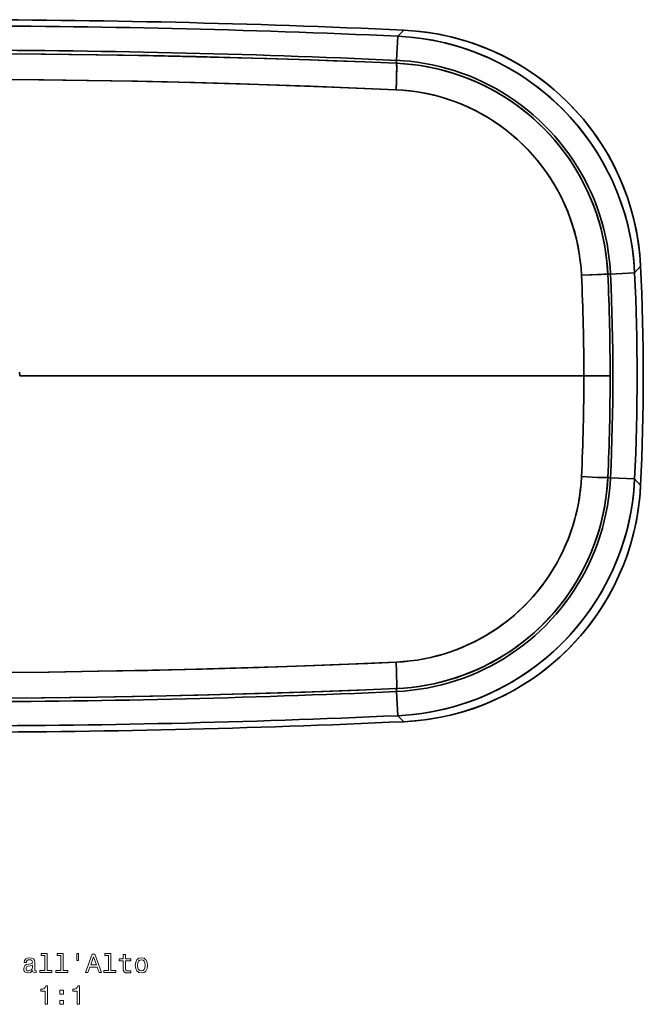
# Model space of a CAD drawing. Extents: x 216 to 1837, y 79 to 1299.
# Tile 2 of 4: x 634 to 973, y 79 to 614. Entities that reach past the tile are written whole.
import ezdxf

# ---------------------------------------------------------------- set-up
doc = ezdxf.new("R2010")
doc.units = 0

msp = doc.modelspace()

# ---------------------------------------------------------------- linework, layer by layer
at = {"color": 7, "lineweight": 35, "ltscale": 0.328153}
for p, q in [((838.91, 591.96), (839.5, 605.07)), ((839.5, 605.07), (838.91, 591.96)), ((968.2, 364.72), (955.09, 365.33)), ((955.09, 365.33), (968.2, 364.72))]:
    msp.add_line(p, q, dxfattribs=at)
at = {"color": 7, "lineweight": 35, "ltscale": 0.116445}
for p, q in [((839.5, 605.07), (842.83, 608.33)), ((839.5, 605.07), (842.83, 608.33)), ((842.83, 232.91), (839.5, 236.17)), ((842.83, 232.91), (839.5, 236.17))]:
    msp.add_line(p, q, dxfattribs=at)
at = {"color": 7, "lineweight": 35, "ltscale": 0.040149}
for p, q in [((838.83, 590.35), (838.91, 591.96)), ((838.91, 591.96), (838.83, 590.35)), ((838.91, 249.28), (838.83, 250.89)), ((838.83, 250.89), (838.91, 249.28))]:
    msp.add_line(p, q, dxfattribs=at)
at = {"color": 7, "lineweight": 35, "ltscale": 0.036917}
for p, q in [((955.09, 475.91), (953.61, 475.84)), ((953.61, 475.84), (955.09, 475.91)), ((953.61, 365.4), (955.09, 365.33)), ((955.09, 365.33), (953.61, 365.4))]:
    msp.add_line(p, q, dxfattribs=at)
at = {"color": 7, "lineweight": 35, "ltscale": 0.328152}
for p, q in [((968.2, 476.52), (955.09, 475.91)), ((955.09, 475.91), (968.2, 476.52))]:
    msp.add_line(p, q, dxfattribs=at)
at = {"color": 7, "lineweight": 35, "ltscale": 0.121874}
for p, q in [((971.43, 480.17), (968.2, 476.52)), ((971.43, 480.17), (968.2, 476.52)), ((968.2, 364.72), (971.43, 361.07)), ((968.2, 364.72), (971.43, 361.07))]:
    msp.add_line(p, q, dxfattribs=at)
at = {"color": 7, "lineweight": 35}
msp.add_line((940.58, 420.62), (634.14, 420.62), dxfattribs=at)
msp.add_line((940.58, 420.62), (634.14, 420.62), dxfattribs=at)
at = {"color": 7, "lineweight": 35, "ltscale": 0.35737}
msp.add_line((954.88, 420.62), (940.58, 420.62), dxfattribs=at)
msp.add_line((954.88, 420.62), (940.58, 420.62), dxfattribs=at)
at = {"color": 7, "lineweight": 35, "ltscale": 0.328154}
for p, q in [((838.91, 249.28), (839.5, 236.17)), ((839.5, 236.17), (838.91, 249.28))]:
    msp.add_line(p, q, dxfattribs=at)
at = {"color": 7, "lineweight": 35}
for points in [[(839.5, 605.07), (843.83, 604.8), (848.15, 604.4), (852.45, 603.86), (856.74, 603.17), (861, 602.36), (865.23, 601.4), (869.43, 600.31), (873.59, 599.09), (877.71, 597.73), (881.78, 596.24), (885.8, 594.62), (889.77, 592.87), (893.68, 591), (897.53, 589), (901.31, 586.88), (905.02, 584.64), (908.66, 582.28), (912.22, 579.8), (915.7, 577.21), (919.09, 574.51), (922.4, 571.71), (925.61, 568.79), (928.73, 565.78), (931.75, 562.67), (934.67, 559.46), (937.48, 556.16), (940.19, 552.77), (942.78, 549.3), (945.26, 545.75), (947.63, 542.11), (949.88, 538.41), (952.01, 534.63), (954.01, 530.79), (955.9, 526.88), (957.65, 522.91), (959.28, 518.89), (960.78, 514.82), (962.14, 510.71), (963.38, 506.55), (964.48, 502.35), (965.44, 498.12), (966.27, 493.86), (966.96, 489.55), (967.51, 485.22), (967.93, 480.88), (968.2, 476.52)], [(842.83, 608.33), (847.29, 608.05), (851.75, 607.62), (856.18, 607.05), (860.59, 606.33), (864.98, 605.46), (869.34, 604.45), (873.66, 603.3), (877.94, 602), (882.17, 600.56), (886.36, 598.98), (890.49, 597.27), (894.56, 595.42), (898.56, 593.43), (902.5, 591.31), (906.37, 589.07), (910.16, 586.69), (913.87, 584.2), (917.49, 581.58), (921.03, 578.84), (924.47, 575.99), (927.81, 573.02), (931.06, 569.95), (934.2, 566.77), (937.24, 563.49), (940.16, 560.11), (942.97, 556.63), (945.67, 553.06), (948.24, 549.41), (950.7, 545.67), (953.02, 541.85), (955.22, 537.96), (957.29, 533.99), (959.23, 529.96), (961.03, 525.87), (962.7, 521.72), (964.23, 517.52), (965.61, 513.27), (966.86, 508.97), (967.96, 504.64), (968.92, 500.27), (969.73, 495.88), (970.4, 491.45), (970.85, 487.7), (971.2, 483.94), (971.43, 480.17)], [(594.5, 595.59), (619.72, 595.53), (646.04, 595.35), (675.75, 594.99), (698.73, 594.61), (714.96, 594.29), (745.01, 593.58), (768.37, 592.92), (791.73, 592.17), (821.54, 591.07), (838.83, 590.35)], [(594.5, 595.59), (621.81, 595.52), (648.13, 595.33), (676.59, 594.98), (704.22, 594.51), (729.88, 593.96), (754.66, 593.32), (767.13, 592.96), (792.07, 592.16), (804.55, 591.71), (821.71, 591.06), (838.83, 590.35)], [(838.83, 590.35), (838.88, 590.06), (838.94, 588.83), (838.95, 586.76), (838.91, 584.22), (838.84, 581.42), (838.65, 575.99)], [(838.65, 575.99), (838.81, 580.46), (838.92, 584.67), (838.95, 588.19), (838.92, 589.49), (838.89, 589.96), (838.83, 590.35)], [(838.83, 590.35), (842.76, 590.12), (846.69, 589.76), (850.61, 589.26), (854.53, 588.64), (858.43, 587.88), (862.31, 587), (866.17, 585.98), (870, 584.83), (873.8, 583.56), (877.15, 582.31), (880.46, 580.97), (883.74, 579.52), (886.98, 577.98), (890.17, 576.34), (893.68, 574.39), (897.13, 572.32), (900.51, 570.13), (903.82, 567.84), (907.05, 565.43), (910.2, 562.91), (913.26, 560.29), (916.23, 557.56), (919.19, 554.67), (922.04, 551.67), (924.78, 548.58), (927.42, 545.39), (929.95, 542.12), (932.36, 538.77), (934.65, 535.33), (936.83, 531.82), (938.88, 528.24), (940.8, 524.59), (942.6, 520.88), (944.27, 517.11), (945.8, 513.29), (947.26, 509.27), (948.58, 505.2), (949.74, 501.08), (950.76, 496.93), (951.63, 492.76), (952.35, 488.55), (952.92, 484.33), (953.34, 480.09), (953.61, 475.84)], [(838.83, 590.35), (843.16, 590.09), (847.48, 589.67), (851.8, 589.09), (856.11, 588.35), (858.27, 587.92), (860.41, 587.45), (862.55, 586.94), (864.68, 586.39), (868.39, 585.34), (872.07, 584.16), (875.72, 582.86), (879.33, 581.44), (882.89, 579.91), (886.41, 578.26), (889.88, 576.49), (893.3, 574.61), (896.83, 572.51), (900.29, 570.28), (903.67, 567.94), (906.97, 565.48), (910.19, 562.91), (913.32, 560.23), (916.36, 557.45), (919.29, 554.56), (922.13, 551.57), (924.86, 548.49), (927.55, 545.23), (930.13, 541.88), (932.59, 538.44), (934.92, 534.91), (937.13, 531.31), (939.21, 527.64), (941.15, 523.89), (942.96, 520.08), (944.64, 516.22), (946.18, 512.3), (947.58, 508.33), (948.84, 504.31), (949.96, 500.26), (950.93, 496.18), (951.75, 492.14), (952.42, 488.09), (952.96, 484.02), (953.36, 479.93), (953.61, 475.84)], [(955.09, 475.91), (954.83, 480.02), (954.43, 484.12), (953.89, 488.21), (953.21, 492.28), (952.4, 496.32), (951.45, 500.33), (950.37, 504.3), (949.15, 508.24), (947.8, 512.13), (946.32, 515.98), (944.71, 519.77), (942.97, 523.51), (941.11, 527.18), (939.12, 530.79), (937.02, 534.33), (934.79, 537.8), (932.45, 541.19), (929.99, 544.5), (927.43, 547.72), (924.76, 550.85), (921.98, 553.9), (919.1, 556.84), (916.12, 559.69), (913.05, 562.44), (909.89, 565.08), (906.64, 567.61), (903.31, 570.03), (899.89, 572.34), (896.4, 574.53), (892.84, 576.6), (889.21, 578.55), (885.52, 580.37), (881.77, 582.07), (877.96, 583.64), (874.1, 585.08), (870.19, 586.39), (866.24, 587.57), (862.25, 588.62), (858.23, 589.52), (854.18, 590.3), (850.11, 590.93), (846.02, 591.43), (842.47, 591.74), (838.91, 591.96)], [(955.09, 475.91), (954.83, 480.02), (954.43, 484.12), (953.89, 488.21), (953.21, 492.28), (952.4, 496.32), (951.45, 500.33), (950.37, 504.3), (949.15, 508.24), (947.8, 512.13), (946.32, 515.98), (944.71, 519.77), (942.97, 523.51), (941.11, 527.18), (939.12, 530.79), (937.02, 534.33), (934.79, 537.8), (932.45, 541.19), (929.99, 544.49), (927.43, 547.72), (924.76, 550.85), (921.98, 553.9), (919.1, 556.84), (916.12, 559.69), (913.05, 562.44), (909.89, 565.08), (906.64, 567.61), (903.31, 570.03), (899.89, 572.34), (896.4, 574.53), (892.84, 576.6), (889.21, 578.55), (885.52, 580.37), (881.77, 582.07), (877.96, 583.64), (874.1, 585.08), (870.19, 586.39), (866.24, 587.57), (862.25, 588.62), (858.23, 589.52), (854.19, 590.3), (850.11, 590.93), (846.02, 591.43), (842.47, 591.74), (838.91, 591.96)], [(594.5, 581.69), (621.06, 581.62), (647.14, 581.41), (671.6, 581.08), (695.31, 580.65), (711.12, 580.3), (729.2, 579.86), (753.98, 579.16), (778.91, 578.35), (803.83, 577.44), (821.26, 576.74), (838.65, 575.99)], [(838.65, 575.99), (821.64, 576.72), (792.15, 577.88), (764.13, 578.84), (739.2, 579.59), (714.45, 580.22), (698.08, 580.59), (670.45, 581.1), (644.63, 581.43), (620.87, 581.62), (594.5, 581.69)], [(838.65, 575.99), (842.45, 575.75), (846.24, 575.38), (850.03, 574.86), (853.81, 574.21), (857.57, 573.41), (861.3, 572.48), (865, 571.41), (868.18, 570.38), (871.34, 569.24), (874.45, 568), (877.53, 566.66), (881.16, 564.92), (884.72, 563.05), (888.2, 561.05), (891.61, 558.91), (894.94, 556.64), (898.18, 554.24), (901.33, 551.73), (904.38, 549.09), (907.33, 546.34), (910.17, 543.48), (912.77, 540.65), (915.27, 537.74), (917.66, 534.73), (919.93, 531.64), (922.1, 528.48), (924.14, 525.23), (926.07, 521.92), (927.65, 518.96), (929.15, 515.95), (930.54, 512.9), (931.84, 509.8), (933.24, 506.11), (934.5, 502.37), (935.62, 498.59), (936.6, 494.77), (937.44, 490.92), (938.13, 487.04), (938.67, 483.14), (939.07, 479.23), (939.32, 475.31)], [(939.32, 475.31), (939.07, 479.25), (938.66, 483.19), (938.11, 487.12), (937.42, 491.02), (936.57, 494.9), (935.58, 498.75), (934.44, 502.56), (933.17, 506.32), (931.74, 510.04), (930.18, 513.71), (928.48, 517.32), (926.63, 520.89), (924.65, 524.39), (922.53, 527.81), (920.28, 531.15), (917.9, 534.41), (915.4, 537.57), (912.78, 540.64), (910.05, 543.61), (907.2, 546.47), (904.24, 549.21), (901.27, 551.77), (898.21, 554.22), (895.06, 556.55), (891.83, 558.77), (888.52, 560.86), (885.14, 562.82), (881.69, 564.65), (878.18, 566.36), (874.62, 567.93), (870.88, 569.41), (867.09, 570.75), (863.26, 571.94), (859.4, 572.98), (855.51, 573.87), (852.15, 574.51), (848.78, 575.05), (845.4, 575.47), (842.03, 575.79), (838.65, 575.99)], [(953.61, 475.84), (953.33, 475.84), (952.09, 475.82), (950.03, 475.75), (944.71, 475.54), (939.32, 475.31)], [(939.32, 475.31), (947.96, 475.67), (951.46, 475.8), (953.22, 475.84), (953.61, 475.84)], [(634.14, 420.62), (634.09, 422.67)], [(838.65, 265.25), (842.44, 265.49), (846.23, 265.86), (850.02, 266.38), (853.79, 267.03), (857.54, 267.82), (861.27, 268.75), (864.97, 269.81), (868.15, 270.85), (871.3, 271.99), (874.42, 273.23), (877.83, 274.72), (881.18, 276.33), (884.48, 278.06), (887.72, 279.9), (890.89, 281.86), (894, 283.94), (897.03, 286.12), (899.98, 288.41), (902.85, 290.8), (905.63, 293.29), (908.32, 295.87), (910.92, 298.55), (913.42, 301.32), (915.82, 304.18), (918.12, 307.12), (920.31, 310.13), (922.39, 313.22), (924.37, 316.38), (926.05, 319.29), (927.64, 322.25), (929.13, 325.26), (930.53, 328.31), (932.03, 331.9), (933.39, 335.55), (934.62, 339.24), (935.71, 342.97), (936.66, 346.74), (937.48, 350.54), (938.15, 354.36), (938.68, 358.21), (939.07, 362.06), (939.32, 365.93)], [(838.65, 265.25), (842.43, 265.48), (846.21, 265.86), (849.99, 266.37), (853.76, 267.02), (857.52, 267.81), (861.25, 268.74), (864.96, 269.81), (868.77, 271.06), (872.53, 272.46), (876.25, 274.01), (879.91, 275.7), (883.51, 277.53), (886.76, 279.34), (889.95, 281.26), (893.07, 283.3), (896.12, 285.45), (899.1, 287.7), (901.99, 290.06), (904.8, 292.52), (907.51, 295.08), (910.14, 297.73), (912.7, 300.51), (915.17, 303.38), (917.52, 306.33), (919.77, 309.37), (921.91, 312.48), (923.93, 315.67), (925.84, 318.92), (927.63, 322.24), (929.42, 325.85), (931.06, 329.54), (932.56, 333.27), (933.91, 337.06), (935.12, 340.9), (936.09, 344.41), (936.94, 347.95), (937.66, 351.52), (938.27, 355.1), (938.74, 358.7), (939.1, 362.31), (939.32, 365.93)], [(953.61, 365.4), (953.35, 361.19), (952.93, 356.99), (952.37, 352.8), (951.66, 348.63), (950.8, 344.49), (949.8, 340.37), (948.65, 336.3), (947.36, 332.26), (945.93, 328.26), (944.35, 324.32), (942.63, 320.44), (940.82, 316.68), (938.87, 312.99), (936.79, 309.36), (934.59, 305.81), (932.27, 302.34), (929.82, 298.94), (927.39, 295.8), (924.85, 292.74), (922.21, 289.76), (919.48, 286.87), (916.65, 284.07), (913.73, 281.37), (910.72, 278.77), (907.63, 276.26), (904.46, 273.86), (901.03, 271.46), (897.53, 269.17), (893.95, 267.01), (890.31, 264.97), (886.59, 263.07), (882.82, 261.3), (879, 259.66), (875.12, 258.16), (871.2, 256.79), (867.23, 255.56), (863.22, 254.47), (859.19, 253.52), (855.14, 252.71), (851.07, 252.04), (846.99, 251.52), (842.91, 251.13), (838.83, 250.89)], [(953.61, 365.4), (953.36, 361.29), (952.96, 357.19), (952.42, 353.11), (951.74, 349.04), (950.92, 344.99), (949.96, 340.97), (948.86, 336.99), (947.62, 333.04), (946.25, 329.13), (944.75, 325.28), (943.11, 321.47), (941.34, 317.72), (939.43, 314.03), (937.3, 310.22), (935.02, 306.49), (932.61, 302.84), (930.07, 299.28), (927.4, 295.81), (924.6, 292.44), (921.68, 289.18), (918.64, 286.02), (915.49, 282.97), (912.69, 280.45), (909.81, 278.01), (906.86, 275.66), (903.83, 273.41), (900.74, 271.26), (897.58, 269.2), (894.37, 267.25), (892.46, 266.16), (890.54, 265.1), (888.6, 264.08), (886.64, 263.09), (882.68, 261.23), (878.65, 259.52), (874.58, 257.96), (870.7, 256.63), (866.78, 255.43), (862.83, 254.37), (858.86, 253.45), (854.87, 252.66), (850.87, 252.01), (846.86, 251.5), (842.84, 251.13), (838.83, 250.89)], [(838.91, 249.28), (843.02, 249.54), (847.12, 249.93), (851.21, 250.47), (855.28, 251.14), (859.32, 251.95), (863.33, 252.89), (867.31, 253.97), (871.25, 255.18), (875.14, 256.53), (878.99, 258.01), (882.78, 259.61), (886.52, 261.34), (890.19, 263.2), (893.8, 265.18), (897.35, 267.29), (900.82, 269.51), (904.21, 271.85), (907.52, 274.3), (910.75, 276.86), (913.89, 279.53), (916.93, 282.3), (919.88, 285.18), (922.74, 288.15), (925.49, 291.22), (928.13, 294.38), (930.67, 297.62), (933.09, 300.96), (935.4, 304.37), (937.59, 307.85), (939.67, 311.41), (941.62, 315.04), (943.45, 318.73), (945.15, 322.48), (946.73, 326.29), (948.18, 330.15), (949.49, 334.05), (950.67, 338), (951.72, 341.99), (952.63, 346.01), (953.41, 350.06), (954.05, 354.13), (954.55, 358.22), (954.87, 361.77), (955.09, 365.33)], [(838.91, 249.28), (843.02, 249.54), (847.12, 249.93), (851.21, 250.47), (855.28, 251.14), (859.32, 251.95), (863.33, 252.89), (867.31, 253.97), (871.25, 255.18), (875.14, 256.53), (878.99, 258.01), (882.78, 259.61), (886.52, 261.34), (890.19, 263.2), (893.8, 265.18), (897.35, 267.29), (900.82, 269.51), (904.21, 271.85), (907.52, 274.3), (910.75, 276.86), (913.89, 279.53), (916.93, 282.3), (919.88, 285.18), (922.74, 288.15), (925.48, 291.22), (928.13, 294.38), (930.66, 297.62), (933.09, 300.96), (935.4, 304.37), (937.59, 307.85), (939.67, 311.41), (941.62, 315.04), (943.45, 318.73), (945.15, 322.48), (946.73, 326.29), (948.18, 330.15), (949.49, 334.05), (950.67, 338), (951.72, 341.99), (952.63, 346.01), (953.41, 350.05), (954.05, 354.13), (954.55, 358.22), (954.87, 361.77), (955.09, 365.33)], [(968.2, 364.72), (967.93, 360.39), (967.52, 356.07), (966.97, 351.77), (966.29, 347.49), (965.46, 343.23), (964.5, 339), (963.41, 334.8), (962.18, 330.64), (960.82, 326.52), (959.32, 322.45), (957.7, 318.43), (955.95, 314.47), (954.07, 310.56), (952.07, 306.71), (949.94, 302.93), (947.69, 299.22), (945.33, 295.59), (942.85, 292.03), (940.26, 288.56), (937.55, 285.17), (934.74, 281.86), (931.83, 278.65), (928.81, 275.54), (925.69, 272.52), (922.48, 269.61), (919.18, 266.8), (915.79, 264.1), (912.31, 261.51), (908.76, 259.03), (905.12, 256.66), (901.41, 254.42), (897.63, 252.29), (893.79, 250.29), (889.88, 248.42), (885.91, 246.66), (881.89, 245.04), (877.82, 243.55), (873.7, 242.19), (869.54, 240.96), (865.34, 239.86), (861.11, 238.91), (856.85, 238.08), (852.54, 237.39), (848.21, 236.85), (843.86, 236.44), (839.5, 236.17)], [(939.32, 365.93), (947.96, 365.56), (951.46, 365.44), (953.22, 365.4), (953.61, 365.4)], [(939.32, 365.93), (947.96, 365.56), (951.46, 365.44), (953.22, 365.4), (953.61, 365.4)], [(971.43, 361.07), (971.14, 356.61), (970.7, 352.16), (970.11, 347.73), (969.37, 343.32), (968.49, 338.93), (967.47, 334.58), (966.3, 330.27), (964.99, 325.99), (963.53, 321.76), (961.94, 317.58), (960.21, 313.46), (958.35, 309.39), (956.35, 305.39), (954.22, 301.46), (951.96, 297.6), (949.57, 293.82), (947.06, 290.12), (944.43, 286.51), (941.68, 282.98), (938.82, 279.55), (935.84, 276.21), (932.76, 272.98), (929.57, 269.85), (926.27, 266.82), (922.88, 263.91), (919.39, 261.11), (915.82, 258.43), (912.15, 255.87), (908.41, 253.43), (904.58, 251.11), (900.68, 248.93), (896.71, 246.87), (892.67, 244.95), (888.58, 243.16), (884.42, 241.51), (880.21, 239.99), (875.96, 238.62), (871.66, 237.39), (867.32, 236.3), (862.95, 235.36), (858.55, 234.56), (854.13, 233.91), (850.37, 233.47), (846.61, 233.14), (842.83, 232.91)], [(594.5, 259.55), (596.04, 259.55), (623.37, 259.63), (649.53, 259.86), (676.79, 260.25), (703.5, 260.76), (729.85, 261.4), (754.62, 262.1), (779.56, 262.91), (804.47, 263.83), (829.33, 264.84), (838.65, 265.25)], [(838.65, 265.25), (823.19, 264.58), (807.71, 263.95), (789.05, 263.25), (764.14, 262.4), (733, 261.48), (706.22, 260.82), (677.18, 260.25), (650.24, 259.87), (626.46, 259.65), (601.55, 259.55), (594.5, 259.55)], [(838.83, 250.89), (838.88, 251.17), (838.94, 252.41), (838.95, 254.48), (838.91, 257.02), (838.84, 259.82), (838.65, 265.25)], [(838.83, 250.89), (838.88, 251.17), (838.94, 252.41), (838.95, 254.48), (838.91, 257.02), (838.84, 259.82), (838.65, 265.25)], [(838.83, 250.89), (814.06, 249.88), (789.16, 248.98), (764.22, 248.19), (736.17, 247.43), (706.3, 246.77), (676.12, 246.26), (646.21, 245.89), (620.93, 245.71), (594.5, 245.65)], [(594.5, 245.65), (619.31, 245.7), (647.38, 245.91), (676.03, 246.25), (705.06, 246.75), (730.86, 247.3), (755.64, 247.95), (768.12, 248.31), (793.06, 249.12), (822.2, 250.2), (838.83, 250.89)]]:
    msp.add_lwpolyline(points, dxfattribs=at)
at = {"color": 7, "lineweight": 13}
for points in [[(647.77, 106.02), (647.77, 97.81), (645.16, 97.81), (645.16, 96.74), (651.63, 96.74), (651.63, 97.81), (649.04, 97.81), (649.04, 107.09), (645.78, 107.09), (645.78, 106.02)], [(656.45, 106.02), (656.45, 97.81), (653.84, 97.81), (653.84, 96.74), (660.31, 96.74), (660.31, 97.81), (657.71, 97.81), (657.71, 107.09), (654.46, 107.09), (654.46, 106.02)], [(665.11, 107.1), (665.11, 103.18), (666.07, 103.18), (666.07, 107.1)], [(682.47, 106.02), (682.47, 97.81), (679.86, 97.81), (679.86, 96.74), (686.33, 96.74), (686.33, 97.81), (683.74, 97.81), (683.74, 107.09), (680.48, 107.09), (680.48, 106.02)], [(641.17, 97.75), (641.17, 97.71), (641.24, 97.22), (641.46, 96.87), (642.37, 96.6), (643.07, 96.71), (643.07, 97.69), (642.77, 97.65), (642.37, 97.84), (642.3, 98.41), (642.3, 102.42), (642.12, 103.44), (641.62, 104.16), (640.74, 104.6), (639.5, 104.75), (638.29, 104.58), (637.4, 104.09), (636.83, 103.33), (636.65, 102.32), (636.65, 102.23), (637.79, 102.23), (637.89, 102.84), (638.2, 103.27), (638.72, 103.53), (639.46, 103.63), (640.16, 103.56), (640.67, 103.34), (640.97, 102.97), (641.07, 102.45), (641.01, 101.84), (640.78, 101.54), (640.21, 101.4), (639.13, 101.28), (637.89, 101.02), (637.01, 100.56), (636.49, 99.84), (636.33, 98.77), (636.47, 97.82), (636.92, 97.12), (637.64, 96.67), (638.64, 96.51), (639.98, 96.82)], [(669.87, 96.74), (671.2, 96.74), (672.25, 99.68), (676.24, 99.68), (677.3, 96.74), (678.65, 96.74), (674.99, 106.76), (673.52, 106.76)], [(672.71, 100.91), (674.26, 105.32), (675.8, 100.91)], [(690.32, 103.14), (690.32, 99.26), (690.41, 98.01), (690.81, 97.15), (691.62, 96.64), (692.99, 96.47), (694.49, 96.54), (694.49, 97.64), (693.39, 97.55), (692.4, 97.67), (691.86, 98.03), (691.63, 98.63), (691.59, 99.48), (691.59, 103.14), (694.49, 103.14), (694.49, 104.22), (691.59, 104.22), (691.59, 106.48), (690.32, 106.48), (690.32, 104.22), (688.13, 104.22), (688.13, 103.14)], [(696.92, 100.6), (697.15, 98.85), (697.81, 97.55), (698.87, 96.74), (700.28, 96.47), (701.68, 96.74), (702.73, 97.54), (703.39, 98.83), (703.64, 100.6), (703.39, 102.36), (702.73, 103.67), (701.68, 104.47), (700.28, 104.75), (698.87, 104.47), (697.81, 103.66), (697.15, 102.36)], [(698.22, 100.62), (698.35, 101.92), (698.75, 102.85), (699.4, 103.43), (700.28, 103.63), (701.14, 103.43), (701.79, 102.87), (702.19, 101.92), (702.34, 100.62), (702.19, 99.31), (701.79, 98.36), (701.14, 97.78), (700.28, 97.59), (699.4, 97.78), (698.75, 98.36), (698.35, 99.31)], [(641.03, 99.45), (640.85, 98.7), (640.39, 98.13), (639.7, 97.75), (638.85, 97.62), (638.3, 97.69), (637.91, 97.92), (637.67, 98.33), (637.6, 98.89), (637.66, 99.39), (637.89, 99.75), (638.81, 100.16), (639.98, 100.33), (641.03, 100.68)], [(647.97, 79.47), (649.28, 79.47), (649.28, 89.54), (648.3, 89.54), (648.04, 88.66), (647.53, 88.07), (646.73, 87.72), (645.64, 87.61), (645.64, 86.58), (647.97, 86.58)], [(655.91, 85.06), (657.9, 85.06), (657.9, 87.2), (655.91, 87.2)], [(665.32, 79.47), (666.63, 79.47), (666.63, 89.54), (665.65, 89.54), (665.39, 88.66), (664.87, 88.07), (664.08, 87.72), (662.99, 87.61), (662.99, 86.58), (665.32, 86.58)], [(655.91, 79.47), (657.9, 79.47), (657.9, 81.61), (655.91, 81.61)]]:
    msp.add_lwpolyline(points, close=True, dxfattribs=at)
at = {"color": 7, "lineweight": 35}
for centre, radius, start, end in [((594.44, -4802.97), 5417, 87.37185, 89.99937), ((594.44, -4802.97), 5417, 87.37185, 89.99937), ((594.44, -4802.85), 5413.47, 87.40545, 89.9994), ((594.43, -4803.22), 5413.84, 87.40553, 89.99931), ((594.44, -4803.2), 5400.69, 87.40553, 89.99931), ((594.44, -4803.2), 5400.69, 87.40553, 89.99931), ((-253.66, 420.61), 1208.53, 0.00067, 2.61953), ((-253.65, 420.6), 1208.53, 0.00068, 2.61954), ((-234.41, 420.62), 1190.79, 357.33878, 2.66122), ((-234.42, 420.62), 1190.8, 357.33881, 2.66119), ((-234.43, 420.62), 1203.93, 357.33883, 2.66117), ((-234.44, 420.62), 1203.94, 357.33887, 2.66113), ((-234.53, 420.62), 1207.43, 357.17323, 2.82677), ((-234.53, 420.62), 1207.43, 357.17323, 2.82677), ((-248.53, 420.6), 1189.11, 0.00076, 2.63674), ((-248.5, 420.6), 1189.09, 0.00072, 2.63675), ((-248.51, 420.63), 1189.1, 357.36325, 359.99926), ((-248.52, 420.63), 1189.1, 357.36325, 359.99926), ((-253.67, 420.63), 1208.55, 357.38047, 359.9993), ((-253.66, 420.63), 1208.54, 357.38048, 359.99933), ((594.43, 5644.47), 5400.72, 270.00069, 272.59447), ((594.43, 5644.47), 5400.72, 270.00069, 272.59447), ((594.44, 5644.1), 5413.48, 270.0006, 272.59455), ((594.43, 5644.45), 5413.83, 270.00069, 272.59447), ((594.44, 5644.21), 5417, 270.00063, 272.62815), ((594.44, 5644.21), 5417, 270.00063, 272.62815)]:
    msp.add_arc(centre, radius, start, end, dxfattribs=at)
for centre, major_axis, ratio, start_param, end_param in [((833.3, 470.16), (-95.47, -95.58), 0.99935, 2.402359, 3.880812), ((836.55, 473.42), (-95.36, -95.69), 0.999352, 2.404095, 3.879079), ((833.3, 371.08), (95.47, -95.58), 0.99935, 5.543964, 7.022417), ((836.55, 367.82), (95.36, -95.69), 0.999352, 5.5457, 7.020685)]:
    msp.add_ellipse(centre, major_axis=major_axis, ratio=ratio, start_param=start_param, end_param=end_param, dxfattribs=at)

doc.saveas('drawing.dxf')
